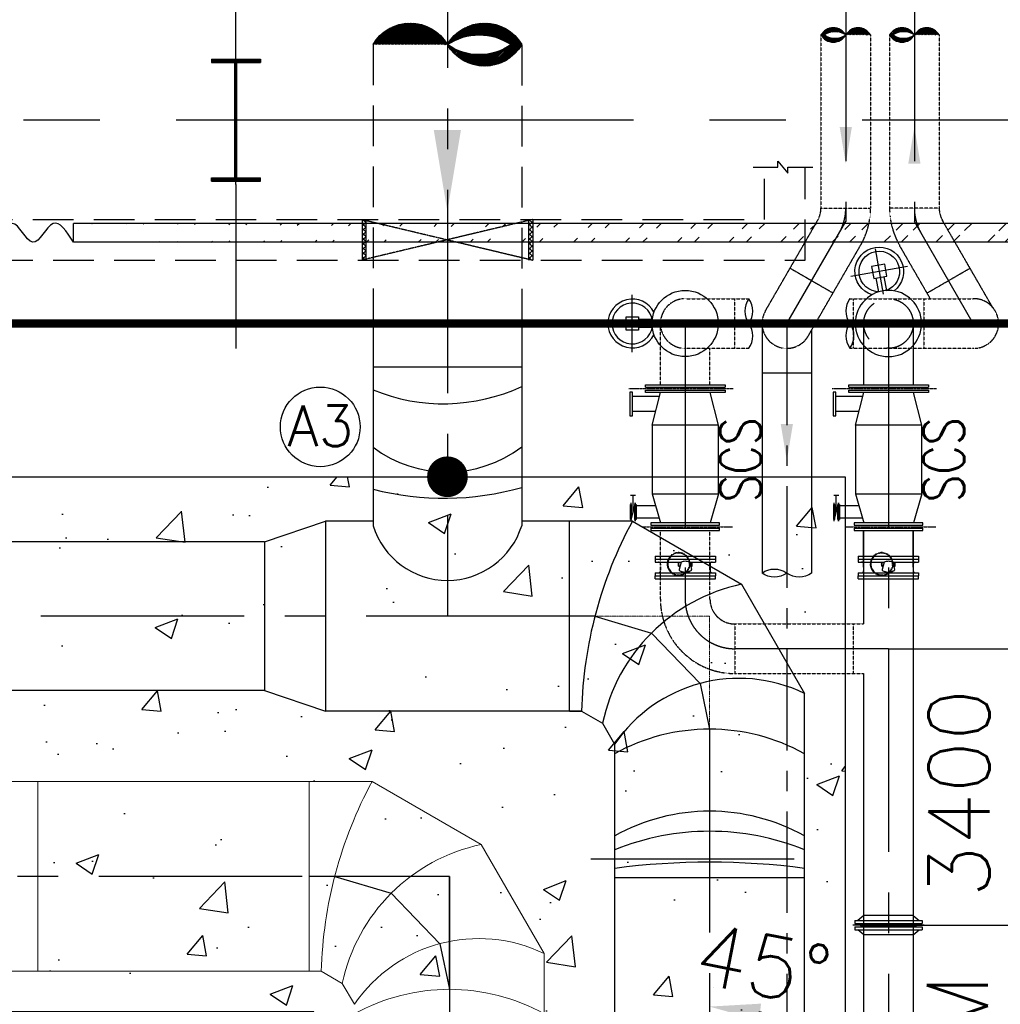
# Model space of a CAD drawing. Header units: inches. Extents: x -341304 to 31571016, y -692717 to 2132253.
# Tile 168 of 256: x 572549 to 584610, y -269857 to -257747. Entities that reach past the tile are written whole.
import ezdxf
from ezdxf.enums import TextEntityAlignment as Align

# ---------------------------------------------------------------- set-up
doc = ezdxf.new("R2010")
doc.units = ezdxf.units.IN
doc.header["$MEASUREMENT"] = 0
for name, pattern in [('CENTER', [2, 1.25, -0.25, 0.25, -0.25]), ('CENTER2', [1.125, 0.75, -0.125, 0.125, -0.125]), ('HIDDEN', [0.375, 0.25, -0.125])]:
    doc.linetypes.add(name, pattern=pattern)
for name, color, linetype in [('0-ACW PIPE', 6, 'Continuous'), ('0-CL', 8, 'CENTER'), ('0-CW RETURN', 1, 'Continuous'), ('0-CW SUPPLY', 4, 'Continuous'), ('acw', 6, 'Continuous'), ('CANAL', 4, 'Continuous'), ('COL', 1, 'Continuous'), ('cw pipe', 3, 'Continuous'), ('CWPIPEI', 4, 'Continuous'), ('DIM', 1, 'Continuous'), ('E', 4, 'Continuous'), ('ENCASING', 44, 'Continuous'), ('EQP0', 3, 'Continuous'), ('eqpt', 1, 'Continuous'), ('GRID', 2, 'CENTER2'), ('GRIDS', 2, 'CENTER'), ('HATCH', 9, 'Continuous'), ('lp piping', 7, 'Continuous'), ('MECH_EQ', 6, 'Continuous'), ('T', 3, 'Continuous'), ('text', 3, 'Continuous'), ('VALVE', 7, 'Continuous'), ('WALL', 40, 'Continuous')]:
    doc.layers.add(name, color=color, linetype=linetype)
doc.layers.add('CENTER', color=2, linetype='CENTER', lineweight=15)
doc.styles.add('ROMANS', font='romans')
doc.styles.add('S1', font='ROMANS1')
doc.dimstyles.new('User600', dxfattribs={"dimscale": 500, "dimtxt": 1.5, "dimasz": 1.25, "dimexe": 1, "dimexo": 1, "dimgap": 0.4, "dimtad": 1, "dimdec": 0, "dimzin": 0, "dimdsep": 46, "dimtxsty": 'ROMANS', "dimcen": 1, "dimclrd": 8, "dimclre": 8, "dimclrt": 3, "dimadec": 0, "dimazin": 0, "dimtfac": 1, "dimtdec": 0, "dimtix": 1, "dimtofl": 0, "dimtmove": 0, "dimatfit": 3, "dimfxl": 1, "dimtolj": 1, "dimtzin": 0, "dimarcsym": 0})
pattern_1 = [(45, (907311.8450468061, -1068985.847615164), (29.16815472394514, -29.16815472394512), []), (315, (907311.8450468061, -1068985.847615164), (-29.16815472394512, -29.16815472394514), [])]

# ---------------------------------------------------------------- blocks, each defined once
blk = doc.blocks.new('A$C41E52089')
at = {"layer": 'COL'}
h = blk.add_hatch(dxfattribs=at)
h.set_pattern_fill('ANSI31', color=230, scale=100, style=0)
h.set_pattern_definition([(45, (0, 0), (-8.838834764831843, 8.838834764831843), [])])
h.paths.add_polyline_path([(299.9999999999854, -710.0000000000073), (1.45519e-11, -710.0000000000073), (1.45519e-11, -750.0000000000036), (300.0000000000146, -750.0000000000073)])
h.paths.add_polyline_path([(0, -710.0000000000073), (-300, -710.0000000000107), (-300, -750.0000000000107), (1.45519e-11, -750.0000000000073)])
h.paths.add_polyline_path([(-1.45519e-11, 0), (-12.50000000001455, -3.638e-12), (-12.5000000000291, -710.0000000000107), (0, -710.0000000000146)])
h.paths.add_polyline_path([(0, 710.0000000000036), (-12.49999999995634, 710.0000000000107), (-12.49999999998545, 7.276000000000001e-12), (0, 3.638e-12)])
h.paths.add_polyline_path([(12.5, 3.638e-12), (2.91038e-11, 1.09139e-11), (0, -710.0000000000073), (12.49999999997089, -710.0000000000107)])
h.paths.add_polyline_path([(12.50000000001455, 710.0000000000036), (-1.45519e-11, 710.0000000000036), (-1.45519e-11, -3.638e-12), (12.49999999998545, -3.638e-12)])
h.paths.add_polyline_path([(299.9999999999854, 750.0000000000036), (1.45519e-11, 750.0000000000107), (2.91038e-11, 710.0000000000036), (12.50000000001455, 710.0000000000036), (300, 710.0000000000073)])
h.paths.add_polyline_path([(1.45519e-11, 750.0000000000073), (-300, 750.0000000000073), (-300, 710.0000000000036), (1.45519e-11, 710.0000000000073)])
at = {"layer": 'COL', "color": 230}
for p, q in [((-300, 750.0000000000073), (300, 750.0000000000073)), ((-300, 750.0000000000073), (-300.0000000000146, 710.0000000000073)), ((300, 750.0000000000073), (299.9999999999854, 710.0000000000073)), ((-300.0000000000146, 710.0000000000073), (299.9999999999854, 710.0000000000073)), ((-12.50000000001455, -709.9999999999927), (-12.49999999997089, 710.0000000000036)), ((12.49999999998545, -709.9999999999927), (12.5000000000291, 710.0000000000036)), ((123.2565102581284, 0), (-123.2565102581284, 0)), ((-300.0000000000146, -710.0000000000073), (299.9999999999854, -710.0000000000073)), ((-300, -750.0000000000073), (-300.0000000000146, -710.0000000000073)), ((300, -750.0000000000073), (299.9999999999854, -710.0000000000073)), ((-300, -750.0000000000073), (300, -750.0000000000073))]:
    blk.add_line(p, q, dxfattribs=at)
at = {"layer": 'COL', "color": 2}
blk.add_line((0, -790.1697653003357), (0, 790.1697653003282), dxfattribs=at)
blk = doc.blocks.new('*D123')
at = {"color": 8, "lineweight": -2, "transparency": 16777216}
for p, q in [((577834.3751277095, -268283.5131648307), (577834.3751277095, -275144.1633348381)), ((571274.3751486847, -268560.5131648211), (571274.3751486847, -275144.1633348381)), ((571899.3751486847, -275144.1633348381), (577209.3751277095, -275144.1633348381))]:
    blk.add_line(p, q, dxfattribs=at)
at = {"color": 8, "transparency": 16777216}
for points in [[(571899.3751486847, -275039.9966681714), (571899.3751486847, -275248.3300015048), (571274.3751486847, -275144.1633348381)], [(577209.3751277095, -275039.9966681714), (577209.3751277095, -275248.3300015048), (577834.3751277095, -275144.1633348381)]]:
    blk.add_solid(points, dxfattribs=at)
at = {"layer": 'Defpoints', "color": 0, "transparency": 16777216}
for p in [(577834.3751277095, -268283.5131648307), (571274.3751486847, -268560.5131648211), (577834.3751277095, -275144.1633348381)]:
    blk.add_point(p, dxfattribs=at)
at = {"color": 3, "transparency": 16777216, "insert": (574088.2762519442, -274569.1633348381), "char_height": 750, "attachment_point": 5, "style": 'ROMANS'}
blk.add_mtext('\\A1;6560', dxfattribs=at)
blk = doc.blocks.new('A$C25943EE5')
at = {"layer": 'eqpt', "color": 20}
for p, q in [((-394.1131503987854, 303.9479700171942), (-330.8631503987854, 377.4974238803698)), ((-330.8631503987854, 412.4479700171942), (-330.8631503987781, -414.5520299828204)), ((-294.8631503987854, 412.4479700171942), (-330.8631503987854, 412.4479700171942)), ((-294.8631503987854, 412.4479700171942), (-294.8631503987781, -414.5520299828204)), ((-274.8631503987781, -437.6652635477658), (-274.8631503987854, 437.6652635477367)), ((-254.8631503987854, 412.4479700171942), (-254.8631503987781, -414.5520299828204)), ((-218.8631503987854, 412.4479700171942), (-254.8631503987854, 412.4479700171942)), ((-218.8631503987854, 412.4479700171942), (-218.8631503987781, -414.5520299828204)), ((-155.6131503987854, 303.9479700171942), (-218.8631503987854, 377.4974238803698)), ((-394.1131503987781, -306.0520299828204), (-394.1131503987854, 303.9479700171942)), ((-155.6131503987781, -306.0520299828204), (-155.6131503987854, 303.9479700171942)), ((-394.1131503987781, -306.0520299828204), (-330.8631503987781, -379.601483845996)), ((-155.6131503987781, -306.0520299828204), (-218.8631503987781, -379.601483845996)), ((-294.8631503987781, -414.5520299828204), (-330.8631503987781, -414.5520299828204)), ((-218.8631503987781, -414.5520299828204), (-254.8631503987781, -414.5520299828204))]:
    blk.add_line(p, q, dxfattribs=at)
blk.add_lwpolyline([(-264.8631503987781, -346.7020299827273), (-264.8631503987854, 344.5979700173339), (-284.8631503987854, 344.5979700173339), (-284.8631503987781, -346.7020299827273)], close=True, dxfattribs=at)
blk = doc.blocks.new('*D251')
at = {"color": 8, "lineweight": -2, "transparency": 16777216}
for p, q in [((583234.3751276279, -265483.5131537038), (584852.8010421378, -265483.5131537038)), ((584852.8010421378, -268258.5131536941), (584852.8010421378, -266108.5131537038)), ((583234.375127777, -268883.5131536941), (584852.8010421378, -268883.5131536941))]:
    blk.add_line(p, q, dxfattribs=at)
at = {"color": 8, "transparency": 16777216}
for points in [[(584748.6343754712, -266108.5131537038), (584956.9677088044, -266108.5131537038), (584852.8010421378, -265483.5131537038)], [(584748.6343754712, -268258.5131536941), (584956.9677088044, -268258.5131536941), (584852.8010421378, -268883.5131536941)]]:
    blk.add_solid(points, dxfattribs=at)
at = {"layer": 'Defpoints', "color": 0, "transparency": 16777216}
for p in [(583234.3751276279, -265483.5131537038), (584852.8010421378, -265483.5131537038), (583234.375127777, -268883.5131536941)]:
    blk.add_point(p, dxfattribs=at)
at = {"color": 3, "transparency": 16777216, "insert": (584852.8010421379, -267260.9987510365), "char_height": 750, "attachment_point": 5, "rotation": 90, "style": 'ROMANS'}
blk.add_mtext('\\A1;3400\\P(TYP)', dxfattribs=at)
blk = doc.blocks.new('SCS')
at = {"layer": 'E', "color": 20}
for p, q in [((-212468.5408287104, -3126.035453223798), (-211488.5408287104, -3126.035453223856)), ((-212296.315245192, -3244.269708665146), (-212628.5408287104, -3244.269708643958)), ((-212468.5408287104, -3164.059817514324), (-211488.5408287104, -3164.059817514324)), ((-212386.5408287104, -3595.047635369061), (-212283.5408287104, -3194.605487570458)), ((-211570.5408287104, -3595.047635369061), (-211673.5408287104, -3194.605487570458)), ((-212343.0142577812, -3425.825562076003), (-212628.5408287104, -3425.825562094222)), ((-212589.2200092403, -4459.025808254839), (-212653.0959926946, -4459.025808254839)), ((-212621.1580009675, -4662.932128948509), (-212621.1580009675, -4459.025808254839)), ((-212386.5408287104, -4440.047635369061), (-212283.5408287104, -4795.489783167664)), ((-212386.5408287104, -4440.047635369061), (-211570.5408287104, -4440.047635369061)), ((-211570.5408287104, -4440.047635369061), (-211673.5408287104, -4795.489783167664)), ((-212641.5127368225, -4756.775333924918), (-212641.5127368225, -4569.0889239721)), ((-212641.5127368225, -4737.932128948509), (-212600.8032651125, -4587.932128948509)), ((-212591.6696352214, -4756.775333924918), (-212591.6696352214, -4569.0889239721)), ((-212591.6696352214, -4746.775333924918), (-212591.6696352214, -4579.0889239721)), ((-212591.6696352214, -4746.775333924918), (-212591.6696352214, -4579.0889239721)), ((-212588.4894683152, -4756.677727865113), (-212588.4894683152, -4569.114967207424)), ((-212588.4894683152, -4756.677727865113), (-212588.4894683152, -4569.114967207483)), ((-212343.6868708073, -4587.932128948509), (-212581.2660315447, -4587.932128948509)), ((-212300.2198816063, -4737.932128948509), (-212588.4894683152, -4737.932128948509)), ((-212401.9061133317, -4826.035453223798), (-211558.2529902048, -4826.035453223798)), ((-212401.9061133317, -4864.059817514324), (-211558.2529902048, -4864.059817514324))]:
    blk.add_line(p, q, dxfattribs=at)
for points in [[(-212468.5408287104, -3126.035453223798), (-212468.5408287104, -3098.163075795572), (-211488.5408287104, -3098.163075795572), (-211488.5408287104, -3126.035453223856)], [(-211488.5408287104, -3164.059817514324), (-211488.5408287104, -3194.605487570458), (-212468.5408287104, -3194.605487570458), (-212468.5408287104, -3164.059817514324)], [(-211570.5408287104, -4440.047635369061), (-211570.5408287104, -3595.047635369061), (-212386.5408287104, -3595.047635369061), (-212386.5408287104, -4440.047635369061)], [(-212641.5127368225, -4756.775333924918), (-212650.6463667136, -4756.775333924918), (-212650.6463667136, -4569.0889239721), (-212641.5127368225, -4569.0889239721)], [(-212591.6696352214, -4756.775333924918), (-212600.8032651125, -4756.775333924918), (-212600.8032651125, -4569.0889239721), (-212591.6696352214, -4569.0889239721)], [(-212588.4894683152, -4569.114967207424), (-212581.2660315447, -4569.114967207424), (-212581.2660315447, -4756.677727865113), (-212588.4894683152, -4756.677727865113)], [(-212588.4894683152, -4569.114967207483), (-212581.2660315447, -4569.114967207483), (-212581.2660315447, -4756.677727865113), (-212588.4894683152, -4756.677727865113)], [(-211558.2529902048, -4826.035453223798), (-211558.2529902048, -4795.489783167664), (-212401.9061133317, -4795.489783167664), (-212401.9061133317, -4826.035453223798)], [(-212401.9061133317, -4864.059817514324), (-212401.9061133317, -4891.93219494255), (-211558.2529902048, -4891.93219494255), (-211558.2529902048, -4864.059817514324)]]:
    blk.add_lwpolyline(points, dxfattribs=at)
blk.add_lwpolyline([(-212628.5408287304, -3481.51011846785), (-212628.5408287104, -3188.585152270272), (-212659.6757973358, -3188.585152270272), (-212659.6757973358, -3481.51011846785)], close=True, dxfattribs=at)
at = {"layer": 'GRIDS', "ltscale": 2.5}
for p, q in [((-212672.4897521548, -3145.047635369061), (-211387.9632626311, -3145.047635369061)), ((-212646.079551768, -4775.598281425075), (-212646.079551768, -4550.030051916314)), ((-212596.2364501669, -4775.598281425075), (-212596.2364501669, -4550.030051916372)), ((-212590.079551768, -4775.598281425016), (-212590.079551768, -4549.168530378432)), ((-212511.3583674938, -4845.047635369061), (-211397.6473912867, -4845.047635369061))]:
    blk.add_line(p, q, dxfattribs=at)
at = {"layer": 'T', "linetype": 'Continuous', "style": 'S1', "width": 0.8}
blk.add_text('SCS', height=500, rotation=90, dxfattribs=at).set_placement((-211048.0695245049, -4545.716505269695))
blk = doc.blocks.new('BFV SCS IL')
at = {"color": 20}
for p, q in [((-207058.0848059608, -5617.263175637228), (-207058.0847944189, -5568.308631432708)), ((-207053.3307018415, -5617.263175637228), (-207053.3306902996, -5568.308631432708)), ((-206896.6692987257, -5617.263175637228), (-206896.6693102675, -5568.308631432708)), ((-206891.9151946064, -5617.263175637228), (-206891.9152061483, -5568.308631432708))]:
    blk.add_line(p, q, dxfattribs=at)
at = {"layer": 'lp piping', "color": 20}
for p, q in [((-207346.4853474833, -5496.308726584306), (-206603.5000002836, -5496.308575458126)), ((-207346.4853474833, -5496.308698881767), (-207346.4853474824, -5531.308698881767)), ((-207346.4853474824, -5531.308726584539), (-206603.5000002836, -5531.308575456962)), ((-207346.4853474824, -5533.308726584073), (-206603.5000002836, -5533.308575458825)), ((-207346.4853474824, -5533.308698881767), (-207346.4853474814, -5568.308698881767)), ((-207346.4853474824, -5568.30872658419), (-207028.1812215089, -5568.308663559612)), ((-207089.500000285, -5531.308698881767), (-207089.500000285, -5533.308698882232)), ((-207089.5000002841, -5531.308698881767), (-207089.5000002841, -5533.308698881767)), ((-207089.500000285, -5531.308698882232), (-207089.500000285, -5533.308698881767)), ((-206921.818898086, -5568.308638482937), (-206603.5000002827, -5568.308575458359)), ((-206603.5000002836, -5496.308603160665), (-206603.5000002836, -5531.3086031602)), ((-206603.5000002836, -5533.308603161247), (-206603.5000002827, -5568.308603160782)), ((-207058.0848059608, -5617.263175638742), (-207040.6890413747, -5617.263175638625)), ((-206909.3109741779, -5617.263175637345), (-206891.9151946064, -5617.263175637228)), ((-206670.0000002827, -5593.308901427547), (-206670.0000002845, -5676.308603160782)), ((-207346.4853474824, -5701.308726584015), (-206603.5000002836, -5701.308575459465)), ((-207346.4853474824, -5701.308698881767), (-207346.4853474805, -5736.308698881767)), ((-207346.4853474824, -5736.308726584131), (-206603.5000002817, -5736.308575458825)), ((-207346.4853474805, -5738.308504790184), (-206603.5000002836, -5738.308353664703)), ((-207346.4853474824, -5773.308477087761), (-207346.4853474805, -5738.308477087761)), ((-207346.4853474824, -5773.308504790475), (-206603.5000002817, -5773.30835366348)), ((-207164.500000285, -5736.308698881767), (-206603.5000002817, -5736.308574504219)), ((-207089.500000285, -5736.308698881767), (-207089.500000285, -5738.308477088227)), ((-207089.5000002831, -5736.308698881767), (-207089.5000002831, -5738.308477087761)), ((-207089.5000002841, -5736.308698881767), (-207089.5000002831, -5738.30847708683)), ((-206603.5000002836, -5701.308603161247), (-206603.5000002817, -5736.308603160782)), ((-206603.5000002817, -5773.308381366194), (-206603.5000002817, -5738.30838136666))]:
    blk.add_line(p, q, dxfattribs=at)
for points in [[(-207028.1812378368, -5568.308667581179), (-207051.193174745, -5658.375484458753)], [(-206921.8187798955, -5568.308667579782), (-206898.8068389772, -5658.375484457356)], [(-207042.6706575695, -5676.169818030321), (-206988.1174817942, -5693.873013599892)], [(-206907.3293561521, -5676.169818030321), (-206961.8825319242, -5693.873013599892)]]:
    blk.add_lwpolyline(points, dxfattribs=at)
blk.add_circle((-207058.0848001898, -5592.785977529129), 3.755111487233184, dxfattribs=at)
for centre, radius, start, end in [((-207305.0000002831, -5593.308698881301), 25, 0, 90), ((-207058.0848001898, -5592.785903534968), 139.9824324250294, 136.4324410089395, 230.8286158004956), ((-207058.0848001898, -5592.785903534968), 134.3498111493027, 134.1017903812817, 233.8779277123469), ((-206645.0000002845, -5593.308603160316), 25, 90, 180.0007333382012), ((-207305.0000002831, -5676.308698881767), 25, 270, 0), ((-207039.1576559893, -5663.549220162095), 13.10043902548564, 156.7380193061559, 254.4455836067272), ((-206975.0000068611, -5617.631785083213), 83.6768659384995, 228.2318892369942, 311.7681107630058), ((-206910.8423577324, -5663.549220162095), 13.10043902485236, 285.5544163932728, 23.26198069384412), ((-206645.0000002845, -5676.308603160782), 25, 180, 270), ((-206975.0013741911, -5648.822319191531), 46.92118226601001, 253.7675524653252, 286.23164573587)]:
    blk.add_arc(centre, radius, start, end, dxfattribs=at)
at = {"layer": 'lp piping', "color": 20, "linetype": 'HIDDEN', "ltscale": 0.15}
for radius, start, end in [(139.9824324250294, 230.8286158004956, 136.4324410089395), (134.3498111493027, 233.8779277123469, 134.1017903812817)]:
    blk.add_arc((-207058.0848001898, -5592.785903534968), radius, start, end, dxfattribs=at)
at = {"layer": 'lp piping', "color": 20}
blk.add_spline([(-206921.8187798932, -5568.308667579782), (-206975.0000088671, -5559.580499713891), (-207028.1812378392, -5568.308667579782)], degree=3, dxfattribs=at)
at = {"layer": 'VALVE', "color": 20, "linetype": 'HIDDEN'}
blk.add_line((-207280.000000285, -5593.308477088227), (-207280.0000002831, -5676.308698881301), dxfattribs=at)
blk = doc.blocks.new('BFV Vertical')
at = {"color": 20}
for p, q in [((-215375.0000002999, -2854.411166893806), (-215375.0000002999, -2145.588833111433)), ((-215658.6649754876, -2500.000000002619), (-215091.3350251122, -2500.000000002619)), ((-215129.4208825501, -2450.000000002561), (-215300.0000002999, -2450.000000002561)), ((-215129.4208825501, -2550.000000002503), (-215300.0000002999, -2550.000000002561))]:
    blk.add_line(p, q, dxfattribs=at)
blk.add_lwpolyline([(-215450.0000002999, -2582.500000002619), (-215450.0000002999, -2417.500000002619), (-215300.0000002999, -2417.500000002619), (-215300.0000002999, -2582.500000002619)], close=True, dxfattribs=at)
blk.add_circle((-214725.0000002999, -2500.000000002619), 407.5, dxfattribs=at)
for radius, start, end in [(300, 27.33744375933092, 332.6625562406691), (250, 8.622300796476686, 351.3776992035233)]:
    blk.add_arc((-215375.0000002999, -2500.000000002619), radius, start, end, dxfattribs=at)
blk = doc.blocks.new('PIPECUT')
for centre, start, end in [((-250, -346.1917915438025), 54.16532796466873, 125.8346720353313), ((-250, 346.1917915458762), 234.1653279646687, 305.8346720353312), ((249.9999999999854, -346.1917915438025), 54.16532796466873, 125.8346720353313)]:
    blk.add_arc(centre, 427.0231334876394, start, end)
blk = doc.blocks.new('*D400')
at = {"layer": 'Defpoints', "color": 0, "transparency": 16777216}
for p in [(585925.6555686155, -258983.5131536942), (587420.9691089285, -258983.5131536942), (581984.3751301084, -271833.5131512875)]:
    blk.add_point(p, dxfattribs=at)
at = {"layer": 'DIM', "color": 8, "lineweight": -2, "transparency": 16777216}
for p, q in [((586425.6555686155, -258983.5131536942), (587920.9691089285, -258983.5131536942)), ((587420.9691089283, -271208.5131512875), (587420.9691089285, -259608.5131536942)), ((582484.3751301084, -271833.5131512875), (587920.9691089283, -271833.5131512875))]:
    blk.add_line(p, q, dxfattribs=at)
at = {"layer": 'DIM', "color": 8, "transparency": 16777216}
for points in [[(587316.8024422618, -259608.5131536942), (587525.1357755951, -259608.5131536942), (587420.9691089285, -258983.5131536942)], [(587316.8024422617, -271208.5131512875), (587525.135775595, -271208.5131512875), (587420.9691089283, -271833.5131512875)]]:
    blk.add_solid(points, dxfattribs=at)
at = {"layer": 'DIM', "color": 3, "transparency": 16777216, "insert": (586845.9691089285, -265408.5131524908), "char_height": 750, "attachment_point": 5, "rotation": 90, "style": 'ROMANS'}
blk.add_mtext('\\A1;12850', dxfattribs=at)
blk = doc.blocks.new('*D425')
at = {"layer": 'Defpoints', "color": 0, "transparency": 16777216}
for p in [(581034.375127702, -268472.6950900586), (582483.6245354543, -270273.3132089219), (581805.7132036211, -272012.1645644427, 30.77278859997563), (581034.3751277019, -272783.5131536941, 30.7727885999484), (581034.375127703, -275823.2504984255)]:
    blk.add_point(p, dxfattribs=at)
at = {"layer": 'DIM', "color": 8, "lineweight": -2, "transparency": 16777216}
blk.add_line((582159.2641847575, -271658.608764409), (583437.4764373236, -270380.3790898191), dxfattribs=at)
blk.add_arc((581034.3751277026, -272783.5131536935), 2898.521624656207, 57.37897738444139, 77.62141308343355, dxfattribs=at)
at = {"layer": 'DIM', "color": 8, "transparency": 16777216}
for points in [[(581644.5015011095, -270055.9345105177), (581666.9626641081, -269848.8155255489), (581034.3751277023, -269884.9915290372)], [(582662.1955941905, -270261.0505298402), (582531.6239024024, -270423.3890991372), (583083.9254561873, -270733.9348898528)]]:
    blk.add_solid(points, dxfattribs=at)
at = {"layer": 'DIM', "color": 3, "transparency": 16777216, "insert": (581696.5371349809, -269373.6899980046), "char_height": 750, "attachment_point": 5, "rotation": 349.0103704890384, "style": 'ROMANS'}
blk.add_mtext('\\A1;45°', dxfattribs=at)

msp = doc.modelspace()

# ---------------------------------------------------------------- hatches: boundary and pattern name
at = {"layer": '0-CW RETURN', "linetype": 'Continuous'}
h = msp.add_hatch(dxfattribs=at)
h.set_pattern_fill('ANSI31', color=1, scale=100)
h.set_pattern_definition([(44.99999999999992, (-2637495.883445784, -1146863.863171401), (-8.838834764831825, 8.838834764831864), [])])
edge = h.paths.add_edge_path()
edge.add_arc((577352.1250856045, -258316.7446403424), 527.6741517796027, 29.94114418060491, 150.058855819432, ccw=False)
edge.add_arc((578266.6250856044, -258316.7446403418), 527.6741517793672, 29.941144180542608, 150.0588558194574, ccw=False)
edge.add_arc((578266.6250856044, -257790.0096103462), 527.6741517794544, 209.941144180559, 330.05885581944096, ccw=False)
edge.add_arc((578201.3036570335, -258632.7352987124), 699.4740153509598, 55.922139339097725, 124.0778606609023, ccw=False)
edge.add_arc((578201.3036570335, -257491.2184104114), 685.2958674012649, 235.1163733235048, 304.8836266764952, ccw=False)
at = {"layer": 'acw', "linetype": 'Continuous', "ltscale": 100}
h = msp.add_hatch(dxfattribs=at)
h.set_pattern_fill('ANSI31', color=6, scale=100)
h.set_pattern_definition([(45, (2565781.962513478, -201430.9321650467), (-8.838834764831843, 8.838834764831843), [])])
edge = h.paths.add_edge_path()
edge.add_arc((582861.875127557, -258022.7018118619), 175.9875519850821, 29.94114418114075, 150.0588558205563)
edge.add_arc((582556.8751275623, -258022.7018118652), 175.9875519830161, 29.9411441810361, 150.0588558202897)
edge.add_arc((582556.8751275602, -257847.0274716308), 175.9875519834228, 209.941144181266, 330.0588558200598)
edge.add_arc((582578.6608418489, -258128.089620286), 233.285483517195, 55.92213933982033, 124.0778606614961)
edge.add_arc((582578.6608418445, -257747.3759506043), 228.5568502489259, 235.1163733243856, 304.883626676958)
h = msp.add_hatch(dxfattribs=at)
h.set_pattern_fill('ANSI31', color=6, scale=100)
h.set_pattern_definition([(45, (2565906.962513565, -201430.9321650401), (-8.838834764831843, 8.838834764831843), [])])
edge = h.paths.add_edge_path()
edge.add_arc((583705.8751276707, -258022.7018118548), 175.9875519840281, 29.9411441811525, 150.058855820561)
edge.add_arc((583400.8751276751, -258022.7018118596), 175.9875519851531, 29.94114418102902, 150.0588558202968)
edge.add_arc((583400.875127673, -257847.0274716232), 175.9875519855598, 209.9411441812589, 330.0588558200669)
edge.add_arc((583422.6608419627, -258128.0896202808), 233.2854835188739, 55.92213933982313, 124.0778606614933)
edge.add_arc((583422.6608419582, -257747.3759505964), 228.5568502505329, 235.1163733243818, 304.8836266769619)
at = {"layer": 'ENCASING'}
h = msp.add_hatch(dxfattribs=at)
h.set_pattern_fill('AR-CONC', color=256, scale=400)
h.set_pattern_definition([(49.99999999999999, (795709.3751280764, -258983.5131536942), (2869.040730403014, -251.0085399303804), [300, -3300]), (355, (795709.3751280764, -258983.5131536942), (-555.005334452, 3008.768534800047), [240, -2640]), (100.45144446, (795948.4618520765, -259004.4305296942), (2314.035386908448, 2757.759963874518), [254.9607679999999, -2804.568448]), (46.18420000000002, (795709.3751280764, -258183.5131536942), (4268.965322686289, -662.0771231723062), [449.9999999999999, -4949.999999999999]), (96.63563549, (796065.1221080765, -258238.6863816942), (3738.647782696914, 3896.474403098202), [382.441368, -4206.855039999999]), (351.1841639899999, (795709.3751280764, -258183.5131536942), (3738.647780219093, 3896.47440107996), [360, -3960.000004]), (21, (796109.3751280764, -258383.5131536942), (2387.628208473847, -1610.475562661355), [300, -3300]), (326.0000000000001, (796109.3751280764, -258383.5131536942), (973.2613276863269, 2900.600180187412), [240, -2640]), (71.45144474, (796308.3441440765, -258517.7194496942), (3360.889506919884, 1290.124611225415), [254.96076, -2804.568448]), (37.50000000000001, (795709.3751280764, -258983.5131536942), (48.63942126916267, 1331.575415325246), [0, -2608, 0, -2680, 0, -2650]), (7.499999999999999, (795709.3751280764, -258983.5131536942), (1052.278149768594, 1577.646847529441), [0, -1528, 0, -2548, 0, -1010]), (327.5, (794817.3751280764, -258983.5131536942), (2135.289744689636, -90.21948693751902), [0, -1000, 0, -3120, 0, -4140]), (317.5, (794417.3751280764, -258983.5131536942), (2332.744677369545, 400.4199293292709), [0, -1300, 0, -2072, 0, -2940])])
h.paths.add_polyline_path([(582701.885799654, -263368.5131640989), (582701.8857996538, -273588.5131536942), (576166.87512819, -273588.5131536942), (576166.8751282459, -269951.0131481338), (564094.0147356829, -269951.0131481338), (564094.0147356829, -266498.013164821), (560647.6090096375, -266498.013164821), (560147.6090096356, -266498.013164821), (560147.6090096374, -263669.013164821), (561194.875141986, -263669.013164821), (561194.875141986, -260883.5131814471), (564024.1944246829, -260883.5131814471), (564024.1944246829, -263368.5131496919)])
at = {"layer": 'EQP0'}
h = msp.add_hatch(dxfattribs=at)
h.set_pattern_fill('ACET-2D-ANSI37', color=256, scale=330.0000000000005, angle=450, style=0)
h.set_pattern_definition(pattern_1)
h.paths.add_polyline_path([(576810.8912675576, -260703.5131696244), (576760.8751201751, -260703.5131696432), (576760.8751050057, -260203.5131757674), (576810.8751285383, -260203.5131757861)])
h = msp.add_hatch(dxfattribs=at)
h.set_pattern_fill('ACET-2D-ANSI37', color=256, scale=330.0000000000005, angle=450, style=0)
h.set_pattern_definition(pattern_1)
h.paths.add_polyline_path([(578809.8589846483, -260703.5131696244), (578859.8751320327, -260703.5131696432), (578859.8751235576, -260203.5131765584), (578809.8751235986, -260203.5119334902)])
at = {"layer": 'HATCH'}
h = msp.add_hatch(dxfattribs=at)
h.set_pattern_fill('ANSI32', color=256, scale=1200, style=0)
h.set_pattern_definition([(45, (520829.5877448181, -357835.2314833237), (-318.1980515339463, 318.1980515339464), []), (45, (521041.7197788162, -357835.2314833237), (-318.1980515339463, 318.1980515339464), [])])
edge = h.paths.add_edge_path()
edge.add_line((602369.3751505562, -260483.735719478), (573209.3751269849, -260483.5120462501))
edge.add_line((602369.3751505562, -260253.7337115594), (573209.3751269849, -260253.5120462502))

# ---------------------------------------------------------------- linework, layer by layer
at = {"color": 2, "linetype": 'CENTER'}
for p, q in [((576760.8751243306, -260203.5131803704), (578859.8751278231, -260703.5131721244)), ((578859.8751277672, -260203.5131765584), (576760.8751243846, -260703.5131713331))]:
    msp.add_line(p, q, dxfattribs=at)
at = {"const_width": 250}
msp.add_lwpolyline([(577685.2500647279, -263368.5135184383, 1), (577935.2500647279, -263368.5135184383, 1)], format="xyb", close=True, dxfattribs=at)
msp.add_lwpolyline([(577834.3751277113, -269672.7008684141), (577834.3751277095, -268283.5131648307), (576423.8572612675, -268283.5359430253)])
msp.add_circle((576246.6177510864, -262754.6566136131), 490.0165477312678)
at = {"layer": '0-ACW PIPE', "lineweight": -3}
for p, q in [((582289.3751300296, -262093.5131535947), (581679.3751300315, -262093.5131537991)), ((582289.375127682, -262093.5131559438), (581679.3751276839, -262093.5131561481))]:
    msp.add_line(p, q, dxfattribs=at)
at = {"layer": '0-CL', "lineweight": -3, "ltscale": 2000}
for p, q in [((577809.3750856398, -247838.5799894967), (577809.3750856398, -265083.5131661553)), ((582709.3751275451, -248985.4277860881), (582709.3751275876, -260227.7763207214)), ((583553.3751276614, -248985.4277860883), (583553.3751277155, -260227.7763207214)), ((581984.3751276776, -261483.5131560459), (582709.3751275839, -260227.776320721)), ((584278.3751276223, -261483.5131560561), (583553.37512771, -260227.776320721)), ((580734.3751277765, -261483.5131560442), (580734.3751277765, -264873.5131560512)), ((583234.375127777, -261483.5131560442), (583234.375127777, -330973.5300186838)), ((579310.3751686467, -265083.5131168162), (560920.4975415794, -265083.5131168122)), ((579624.2829338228, -265083.5131661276), (579309.949496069, -265083.5131661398)), ((579624.2829338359, -265083.5131660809), (579309.949496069, -265083.5131660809)), ((579624.2829338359, -265083.5131660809), (580318.5321818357, -265291.7871316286)), ((580318.5321818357, -265291.7871316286), (580917.85777828, -265911.031674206)), ((583234.3751276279, -265483.5131537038), (581344.375127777, -265483.5131537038)), ((580917.85777828, -265911.031674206), (581034.3751426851, -266472.6780538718)), ((581034.375127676, -266472.6780538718), (581034.375128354, -331659.08753373)), ((579574.9846789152, -268069.4903879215), (582489.7655764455, -268069.4903879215)), ((576023.8631850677, -268283.5131648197), (565144.2762304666, -268283.5131648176)), ((576423.8572612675, -268283.5359430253), (576109.5238235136, -268283.5359430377)), ((576423.8572612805, -268283.5359429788), (576109.5238235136, -268283.5359429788)), ((576423.8572612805, -268283.5359429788), (577118.1065092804, -268491.8099085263)), ((577118.1065092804, -268491.8099085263), (577717.4321057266, -269111.0544511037)), ((577717.4321057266, -269111.0544511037), (577833.9494701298, -269672.7008307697))]:
    msp.add_line(p, q, dxfattribs=at)
at = {"layer": '0-CL', "lineweight": -3, "ltscale": 1000}
for p, q in [((584278.3751276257, -261483.5131536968), (580734.3751277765, -261483.5131536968)), ((581984.375130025, -261483.5131536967), (581984.3751301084, -271833.5131512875))]:
    msp.add_line(p, q, dxfattribs=at)
at = {"layer": '0-CL', "lineweight": -3, "ltscale": 2000}
for centre, start, end in [((582099.3751275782, -260064.3273133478, -1.639559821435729e-09), 330.0000000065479, 0), ((584163.37512771, -260064.3273133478, -1.639559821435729e-09), 180, 209.9999999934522), ((581344.375127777, -264873.5131560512), 180, 270)]:
    msp.add_arc(centre, 610, start, end, dxfattribs=at)
at = {"layer": '0-CW RETURN', "color": 1, "linetype": 'Continuous'}
for p, q in [((576894.8750856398, -261483.2414989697), (576894.8750856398, -263970.1189949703)), ((578723.8750849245, -261483.208439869), (578723.8750849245, -263970.1189989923)), ((576894.8750856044, -262015.3156954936), (578723.8750856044, -262015.3156954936)), ((575560.5962317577, -264168.9576037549), (576310.3751526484, -263916.013196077)), ((576894.8750856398, -263916.0131960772), (576309.0668526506, -263916.013196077)), ((576309.3750526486, -263916.013196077), (576309.3750526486, -266251.0131360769)), ((580085.264298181, -263916.0131960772), (578723.8750849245, -263916.0131960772)), ((579309.3750960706, -263916.0131458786), (579309.3750960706, -266251.013186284)), ((580084.8386336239, -263916.0131660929), (579309.949496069, -263916.0131661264)), ((580084.8386390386, -263916.0131458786), (581426.9860048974, -264690.9022888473)), ((575560.288930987, -264169.013164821), (572188.8751486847, -264169.013164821)), ((575560.597131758, -264168.9576037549), (575560.5717265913, -265998.0131648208)), ((581426.9860046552, -264690.9022890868), (582201.8751473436, -266033.0496544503)), ((575560.2635265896, -265998.013164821), (572188.8751486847, -265998.013164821)), ((575560.5708265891, -265998.0131648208), (576310.3751526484, -266251.0131360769)), ((582201.8750976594, -270921.9099981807), (582201.8750976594, -266033.0496303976)), ((579459.6029499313, -266251.0131360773), (576309.0668526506, -266251.0131360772)), ((579309.9494960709, -266251.013186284), (579459.1772638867, -266251.013186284)), ((579459.1772638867, -266251.013186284), (579717.6473396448, -266400.240954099)), ((579717.6473396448, -266400.240954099), (579866.8751576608, -266656.8666368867)), ((579866.8751576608, -266656.8666368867), (579866.8751576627, -323848.1831056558)), ((582202.3008148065, -268299.6874876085), (579867.3008149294, -268299.6874876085))]:
    msp.add_line(p, q, dxfattribs=at)
at = {"layer": '0-CW RETURN', "color": 1, "linetype": 'Continuous', "elevation": 9485.404948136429}
msp.add_lwpolyline([(576894.8750856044, -258053.3771253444, -0.5780352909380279), (577809.3750856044, -258053.3771253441, -0.5780352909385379), (578723.8750856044, -258053.3771253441, -0.5780352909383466), (577809.3750856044, -258053.3771253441, -0.3064738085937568), (578593.2322284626, -258053.3771253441, -0.314182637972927), (577809.3750856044, -258053.3771253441, -0.314182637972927)], format="xyb", dxfattribs=at)
at = {"layer": '0-CW RETURN', "color": 1, "linetype": 'Continuous'}
for centre, radius, start, end in [((577762.6388535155, -260190.8874587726), 2279.670763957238, 247.625856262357, 294.9391646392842), ((577805.3063580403, -261796.8802511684), 1513.497507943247, 233.019634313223, 307.366979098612), ((577767.4947834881, -260130.5580461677), 3501.630985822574, 255.5695986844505, 285.8502622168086), ((577809.3750859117, -263684.4943130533), 958.0666518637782, 197.3450875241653, 342.6549122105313), ((584642.8702772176, -266388.6568824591), 5185.520132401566, 151.521027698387, 178.4789704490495), ((581884.5582126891, -266857.8131623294), 2214.695251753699, 101.9236051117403, 168.0763948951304), ((581395.8518553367, -267697.9961698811), 1849.789297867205, 64.16774348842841, 145.7477890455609), ((581034.3751426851, -268879.2004193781), 2406.522365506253, 60.97836224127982, 119.0216377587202), ((581034.8008292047, -269888.6777983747), 2406.522363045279, 60.97836224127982, 119.0216377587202), ((581034.8008292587, -270828.9713240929), 3099.925501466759, 67.87540531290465, 112.1245946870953), ((581034.800829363, -277052.9471840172), 8944.564678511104, 82.4999999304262, 97.50000006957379)]:
    msp.add_arc(centre, radius, start, end, dxfattribs=at)
msp.add_solid([(577976.041726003, -259104.2975331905), (577642.7083926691, -259104.2975331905), (577809.3750593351, -260104.2975331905)], dxfattribs=at)
at = {"layer": '0-CW SUPPLY', "color": 4, "linetype": 'Continuous', "lineweight": 9, "ltscale": 2500}
for p, q in [((576485.8404369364, -267116.0131439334), (572188.8751486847, -267116.0131519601)), ((572774.4740669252, -269451.0127657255), (572774.4740668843, -267116.0128257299)), ((576108.9494235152, -267116.0359227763), (576108.9494235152, -269451.0359631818)), ((576884.4129610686, -267116.0359429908), (576109.5238235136, -267116.0359430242)), ((576884.4129664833, -267116.0359227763), (578226.5603323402, -267890.9250657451)), ((578226.5603320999, -267890.9250659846), (579001.8751277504, -269233.0724313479)), ((579001.875127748, -269233.0724313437), (579001.8751281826, -323959.0875632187)), ((576108.9494235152, -269451.0131340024), (565144.2767119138, -269451.013163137)), ((576109.5238235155, -269451.0359631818), (576258.7515913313, -269451.0359631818)), ((576258.7515913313, -269451.0359631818), (576517.2216670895, -269600.2637309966)), ((576517.2216670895, -269600.2637309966), (576666.8751277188, -269856.8894137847))]:
    msp.add_line(p, q, dxfattribs=at)
for centre, radius, start, end in [((581442.4446046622, -269588.6796593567), 5185.520132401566, 151.521027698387, 178.4789704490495), ((578684.1325401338, -270057.835939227), 2214.695251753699, 101.9236051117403, 168.0763948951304), ((578195.7350990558, -270897.5820168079), 1849.446918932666, 64.15859024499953, 145.7569422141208), ((577833.9494701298, -272079.223196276), 2406.522365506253, 60.97836224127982, 119.0216377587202)]:
    msp.add_arc(centre, radius, start, end, dxfattribs=at)
at = {"layer": 'acw', "linetype": 'HIDDEN'}
for p, q in [((582404.3751275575, -257934.8646417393), (582404.3751275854, -260064.3273133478)), ((583014.3751275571, -257934.8646417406), (583014.3751275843, -260064.3273133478)), ((583248.3751276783, -257934.8646417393), (583248.3751277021, -260064.3273133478)), ((583858.3751276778, -257934.8646417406), (583858.3751277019, -260064.3273133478)), ((582404.3751275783, -260064.3273133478, -1.639559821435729e-09), (583014.375127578, -260064.3273133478, -1.639559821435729e-09)), ((583858.37512771, -260064.3273133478, -1.639559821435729e-09), (583248.3751277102, -260064.3273133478, -1.639559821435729e-09)), ((581720.2373795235, -261331.0131560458), (582363.5128757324, -260216.8273133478)), ((584515.9104632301, -261284.936425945), (583899.23737955, -260216.8273133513)), ((582248.5128758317, -261636.0131560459), (582891.7883720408, -260521.8273133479)), ((583750.0996313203, -261178.5131560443), (583370.9618832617, -260521.8273133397)), ((582025.237379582, -260802.7376596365), (582553.5128759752, -261107.7376599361)), ((583709.2373794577, -261107.737659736), (584237.5128757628, -260802.7376597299)), ((580734.375127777, -261178.5131560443), (581517.5796383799, -261178.5131560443)), ((581344.375127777, -261788.5131560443), (581344.375127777, -261178.5131560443)), ((582760.9758508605, -261178.5131560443), (584278.3751276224, -261178.5131560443)), ((582800.3751279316, -261178.5131560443), (582800.3751279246, -261788.5131560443)), ((583668.3751276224, -261178.5131560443), (583668.3751276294, -261788.5131560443)), ((580429.375127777, -262236.6285964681), (580429.375127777, -261483.5131560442)), ((580734.375127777, -261788.5131560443), (581517.5796383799, -261788.5131560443)), ((581039.375127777, -262236.6285964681), (581039.3751277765, -261788.5131560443)), ((582760.9758508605, -261788.5131560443), (584284.4103935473, -261788.5131560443)), ((580429.375127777, -264873.5131560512), (580429.375127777, -264030.3977156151)), ((581039.375127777, -264873.5131560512), (581039.375127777, -264030.3977156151)), ((581344.375127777, -265178.5059717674), (581344.375127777, -265788.5203403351)), ((581344.375127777, -265178.5131560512), (582929.3751276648, -265178.5131560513)), ((582802.3751277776, -265178.5131559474), (582802.3751277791, -265788.5131559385)), ((581344.375127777, -265788.5131560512), (582929.3751276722, -265788.5131560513))]:
    msp.add_line(p, q, dxfattribs=at)
at = {"layer": 'acw', "color": 6, "linetype": 'Continuous', "ltscale": 100}
for p, q in [((581679.375127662, -261483.5131560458), (581679.375127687, -264552.8672195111)), ((582289.3751276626, -261565.2376597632), (582289.3751276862, -264374.7317962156)), ((582929.3751276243, -261483.5131560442), (582929.3751276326, -262236.6285964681)), ((583539.3751276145, -261483.5131560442), (583539.3751276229, -262236.6285964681)), ((582289.3751300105, -261609.8482902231), (582289.3751300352, -264552.8672212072, 30.77278859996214)), ((582929.3751276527, -264030.3977156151), (582929.3751276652, -265178.5131560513)), ((583539.3751276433, -264030.3977132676), (583539.3751283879, -330973.5129590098)), ((583539.3751276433, -264030.3977156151), (583539.3751276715, -267131.4567067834)), ((583539.3751276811, -264622.0130359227), (583539.3751266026, -330973.5300186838)), ((582929.3751276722, -265788.5131537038), (582929.3751283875, -330973.5129590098))]:
    msp.add_line(p, q, dxfattribs=at)
for points in [[(583014.3751275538, -257934.8646417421, 0.5780352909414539), (582709.3751275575, -257934.8646417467, 0.5780352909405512), (582404.375127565, -257934.8646417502, 0.5780352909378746), (582709.3751275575, -257934.8646417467, 0.3064738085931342), (582447.9465561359, -257934.8646417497, 0.314182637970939), (582709.3751275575, -257934.8646417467)], [(583858.3751276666, -257934.8646417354, 0.5780352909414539), (583553.3751276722, -257934.86464174, 0.5780352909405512), (583248.375127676, -257934.8646417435, 0.5780352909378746), (583553.3751276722, -257934.86464174, 0.3064738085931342), (583291.9465562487, -257934.8646417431, 0.314182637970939), (583553.3751276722, -257934.86464174)]]:
    msp.add_lwpolyline(points, format="xyb", dxfattribs=at)
at = {"layer": 'acw', "linetype": 'HIDDEN', "ltscale": 2000}
msp.add_circle((583234.375127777, -261483.5131560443), 305.0038920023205, dxfattribs=at)
at = {"layer": 'acw', "linetype": 'HIDDEN'}
for centre, radius, start, end in [((582099.3751275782, -260064.3273133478, -1.639559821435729e-09), 305.0000000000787, 330.0000000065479, 0), ((582099.3751275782, -260064.3273133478, -1.639559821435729e-09), 914.9999999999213, 330.0000000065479, 0), ((584163.37512771, -260064.3273133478, -1.639559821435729e-09), 914.9999999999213, 180, 209.9999999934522), ((584163.37512771, -260064.3273133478, -1.639559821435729e-09), 305.0000000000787, 180, 209.9999999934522), ((580734.375127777, -261483.5131560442), 305.0000000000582, 90, 270), ((584284.4103935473, -261483.5131560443), 305.0000000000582, 270, 91.13382897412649), ((581984.3751276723, -261483.5131560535), 305, 149.9999424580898, 329.999999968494), ((581344.375127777, -264873.5131560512), 915.0071842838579, 180, 270), ((581344.375127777, -264873.5131560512), 304.9928157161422, 180, 270)]:
    msp.add_arc(centre, radius, start, end, dxfattribs=at)
at = {"layer": 'acw'}
for points in [[(582634.3751275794, -259067.1216495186), (582709.3751275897, -259517.1216495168), (582784.3751275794, -259067.1216495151)], [(583478.3751276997, -259517.1216495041), (583553.3751276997, -259067.1216495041), (583628.3751276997, -259517.1216495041)], [(581909.3751276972, -262720.7301854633), (581984.3751277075, -263170.7301854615), (582059.3751276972, -262720.7301854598)]]:
    msp.add_solid(points, dxfattribs=at)
at = {"layer": 'CANAL', "color": 240, "linetype": 'CENTER2', "ltscale": 7500}
for p, q in [((575209.3751275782, -258233.5131497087), (575209.3751275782, -245134.1785883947)), ((630721.8751265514, -258983.5131536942), (555196.875127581, -258983.5131536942)), ((575209.375127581, -259773.6829150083), (575209.375127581, -261791.0459507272))]:
    msp.add_line(p, q, dxfattribs=at)
at = {"layer": 'CENTER', "color": 7}
for p in [(579624.2829188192, -265083.4903879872), (581034.3751276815, -266472.6552757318)]:
    msp.add_line(p, (581032.3751276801, -265083.4903879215), dxfattribs=at)
at = {"layer": 'cw pipe', "color": 1, "linetype": 'HIDDEN', "ltscale": 2000}
for p, q in [((576894.8750856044, -258053.3771253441), (576894.8750856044, -261483.2398211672)), ((578723.875083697, -258055.0263044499), (578723.875083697, -261483.2114484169))]:
    msp.add_line(p, q, dxfattribs=at)
at = {"layer": 'CWPIPEI', "ltscale": 0.5}
msp.add_spline([(573209.3751269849, -260483.5169292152), (572959.3751269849, -260253.5169292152), (572709.3751269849, -260483.5169292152), (572459.3751269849, -260253.5169292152), (572209.3751269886, -260483.5169292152), (571959.3751269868, -260253.5169292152), (571709.3751269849, -260483.5169292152), (571459.3751269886, -260253.5169292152), (571209.3751269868, -260483.5169292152), (570959.3751269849, -260253.5169292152), (570709.3751269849, -260483.5169292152), (570459.3751269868, -260253.5169292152), (570209.3751269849, -260483.5169292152), (569959.3751269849, -260253.5169292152), (569709.3751269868, -260483.5169292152), (569459.3751269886, -260253.5169292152), (569209.3751269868, -260483.5169292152), (568959.3751269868, -260253.5169292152), (568709.3751269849, -260483.5169292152), (568459.3751269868, -260253.5169292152), (568209.3751269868, -260483.5169292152), (567959.3751269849, -260253.5169292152), (567709.3751269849, -260483.5169292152), (567459.3751269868, -260253.5169292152), (567209.3751269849, -260483.5169292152), (566959.3751269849, -260253.5169292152), (566709.3751269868, -260483.5169292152), (566459.3751269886, -260253.5169292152), (566209.3751269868, -260483.5169292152), (565959.3751269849, -260253.5169292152), (565709.3751269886, -260483.5169292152)], degree=3, dxfattribs=at)
at = {"layer": 'ENCASING'}
msp.add_lwpolyline([(582701.885799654, -263368.5131640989), (582701.8857996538, -273588.5131536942), (576166.87512819, -273588.5131536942), (576166.8751282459, -269951.0131481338), (564094.0147356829, -269951.0131481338), (564094.0147356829, -266498.013164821), (564094.0147356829, -266498.013164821), (560647.6090096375, -266498.013164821), (560147.6090096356, -266498.013164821), (560147.6090096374, -263669.013164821), (561194.875141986, -263669.013164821), (561194.875141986, -260883.5131814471), (564024.1944246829, -260883.5131814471), (564024.1944246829, -263368.5131496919), (582701.885799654, -263368.5131494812)], dxfattribs=at)
at = {"layer": 'EQP0', "color": 3, "linetype": 'HIDDEN', "ltscale": 2000}
for p, q in [((581709.375127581, -260203.5131833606), (581709.375127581, -259559.4403094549)), ((582209.8751278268, -260703.5131835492), (582209.8751278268, -259559.4403094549)), ((560709.8751285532, -260203.5131754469), (581709.375127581, -260203.5131833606)), ((560209.8751285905, -260703.5131752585), (582209.8751278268, -260703.5131835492))]:
    msp.add_line(p, q, dxfattribs=at)
at = {"layer": 'EQP0'}
for p, q in [((576760.8751243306, -260203.5131765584), (576760.8751243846, -260703.5131675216)), ((576760.8751243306, -260203.5131765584), (576760.8751243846, -260703.5131675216)), ((576810.8912675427, -260703.5131696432), (576810.8751285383, -260203.5131786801)), ((578809.8589846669, -260703.5131696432), (578809.8751235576, -260203.5131786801)), ((578859.8751277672, -260203.5131765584), (578859.8751278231, -260703.5131675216)), ((578859.8751277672, -260203.5131765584), (578859.8751278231, -260703.5131675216))]:
    msp.add_line(p, q, dxfattribs=at)
at = {"layer": 'EQP0', "color": 3, "linetype": 'HIDDEN', "ltscale": 2000}
msp.add_lwpolyline([(581569.7556073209, -259559.4403094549), (581875.5578865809, -259559.4403094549), (581875.5578865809, -259486.0477624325), (581997.8787982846, -259632.8328564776), (581997.8787982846, -259559.4403094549), (582303.6810775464, -259559.4403094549)], dxfattribs=at)
at = {"layer": 'GRID', "linetype": 'CENTER2', "ltscale": 5000, "const_width": 100}
msp.add_lwpolyline([(556321.9136392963, -261483.5131576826), (586330.7124467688, -261483.5131576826)], dxfattribs=at)
at = {"layer": 'MECH_EQ'}
for p, q in [((582929.375127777, -264479.0037524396), (582929.375127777, -264030.3977156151)), ((583539.375127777, -264478.821735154), (583539.375127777, -264030.3977156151))]:
    msp.add_line(p, q, dxfattribs=at)
at = {"layer": 'WALL'}
for p, q in [((602369.3751505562, -260253.7337115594), (573209.3751269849, -260253.5120462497)), ((573209.3751269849, -260483.5120462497), (573209.3751269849, -260253.5120462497)), ((602369.3751505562, -260483.735719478), (573209.3751269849, -260483.5120462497))]:
    msp.add_line(p, q, dxfattribs=at)

# ---------------------------------------------------------------- block references
at = {"color": 7, "xscale": -1, "rotation": 99.99999999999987}
msp.add_blockref('BFV Vertical', (618058.960694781, -473380.478366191), dxfattribs=at)
at = {"color": 7}
for name, p in [('BFV Vertical', (795459.3751280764, -258983.5131560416)), ('SCS', (792714.454679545, -259138.4655206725)), ('SCS', (795214.454679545, -259138.4655206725)), ('BFV SCS IL', (787711.375128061, -258848.7046687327)), ('BFV SCS IL', (790209.375128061, -258848.7046687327))]:
    msp.add_blockref(name, p, dxfattribs=at)
at = {"color": 7, "rotation": 90}
msp.add_blockref('A$C25943EE5', (583234.375127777, -268608.6500032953), dxfattribs=at)
at = {"layer": 'acw', "color": 6, "linetype": 'Continuous', "ltscale": 100, "yscale": 0.6099999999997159, "zscale": 0.6099999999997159}
for p, xscale, rotation in [((581517.5800458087, -261483.5131560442), 0.6099999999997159, 270.0000000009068), ((582760.9758508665, -261481.7736246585), 0.6099999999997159, 90.00000000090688), ((581984.3751300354, -264552.867221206, 30.77278859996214), -0.6099999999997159, 180)]:
    msp.add_blockref('PIPECUT', p, dxfattribs=dict(at, xscale=xscale, rotation=rotation))
at = {"layer": 'COL'}
msp.add_blockref('A$C41E52089', (575209.375127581, -258983.5131497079), dxfattribs=at)

# ---------------------------------------------------------------- texts
at = {"color": 3, "lineweight": -2, "style": 'ROMANS'}
msp.add_text('EL.1.0M', height=750, rotation=90, dxfattribs=at).set_placement((584081.9771832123, -271420.3934142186, -170830.7241780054), align=Align.MIDDLE_CENTER)
at = {"layer": 'text', "lineweight": 25, "style": 'ROMANS'}
msp.add_text('A3', height=500, dxfattribs=at).set_placement((575841.3355170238, -262991.7623804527, -137501.8761707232))
at = {"layer": 'text', "char_height": 500, "attachment_point": 1, "style": 'ROMANS'}
for s, insert, width in [('\\pi314.5;ROLLING \\P\\pi207.36;SHUTTER{\\H1.4167x; }', (433808.3642915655, -259481.3609859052), 3509.960528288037), ('\\pi45.922;{\\W0.8;GAS CYLINDER \\P\\pi1379.3;ROOM}', (442045.8509080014, -259622.1979880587), 4301.368180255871)]:
    msp.add_mtext(s, dxfattribs=dict(at, insert=insert, width=width))

# ---------------------------------------------------------------- dimensions: what is measured, and where the dimension line sits
dim = msp.add_linear_dim(base=(584852.8010421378, -265483.5131537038), p1=(583234.375127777, -268883.5131536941), p2=(583234.3751276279, -265483.5131537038), angle=90, text='<>\\X(TYP)', dimstyle='User600', override={"dimexe": 0, "dimexo": 0})
dim.commit()
dim.dimension.update_dxf_attribs({"geometry": '*D251', "text_midpoint": (584852.8010421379, -267260.9987510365), "dimtype": 160})
dim = msp.add_linear_dim(base=(577834.3751277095, -275144.1633348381), p1=(571274.3751486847, -268560.5131648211), p2=(577834.3751277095, -268283.5131648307), dimstyle='User600', override={"dimexe": 0, "dimexo": 0})
dim.commit()
dim.dimension.update_dxf_attribs({"geometry": '*D123', "text_midpoint": (574088.2762519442, -275144.1633348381), "dimtype": 160})
at = {"layer": 'DIM', "color": 230}
dim = msp.add_linear_dim(base=(587420.9691089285, -258983.5131536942), p1=(581984.3751301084, -271833.5131512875), p2=(585925.6555686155, -258983.5131536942), angle=90, dimstyle='User600', dxfattribs=at)
dim.commit()
dim.dimension.update_dxf_attribs({"geometry": '*D400', "text_midpoint": (586845.9691089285, -265408.5131524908)})
dim = msp.add_angular_dim_2l(base=(582483.6245354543, -270273.3132089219), line1=((581805.713203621, -272012.1645644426), (581034.3751277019, -272783.5131536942)), line2=((581034.375127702, -268472.6950900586, -30.7727885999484), (581034.375127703, -275823.2504984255, -30.7727885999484)), dimstyle='User600', dxfattribs=at)
dim.commit()
dim.dimension.update_dxf_attribs({"geometry": '*D425', "text_midpoint": (581586.9241268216, -269938.1454775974, -30.7727885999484), "dimtype": 162})

doc.saveas('drawing.dxf')
